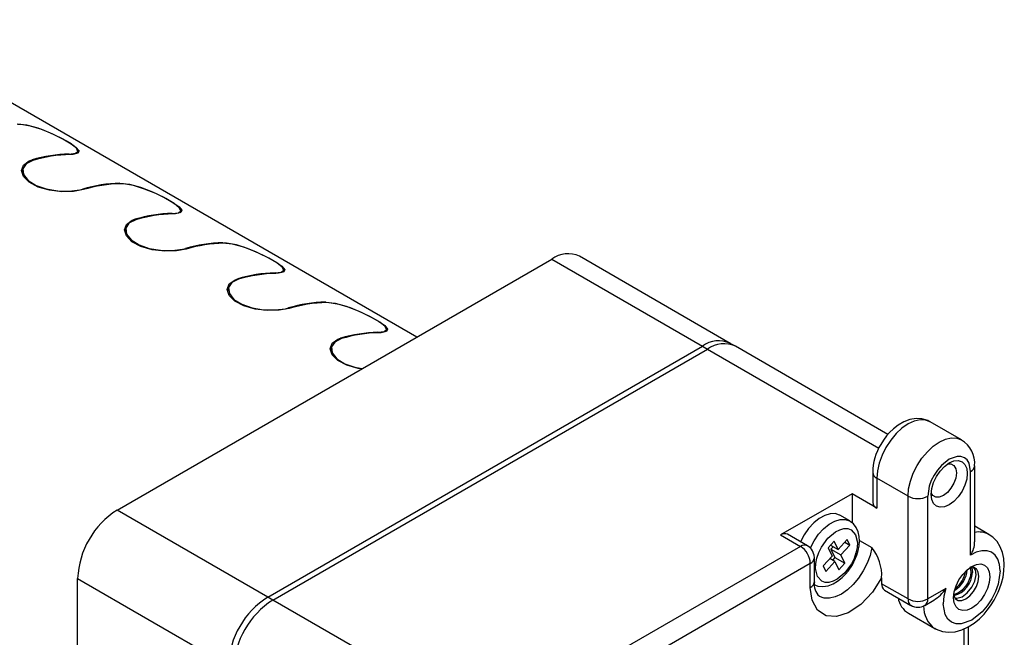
# Model space of a CAD drawing. Header units: inches. Extents: x 0 to 44, y 0 to 34.
# Tile 5 of 7: x 12 to 16.3, y 27.1 to 29.8. Entities that reach past the tile are written whole.
import ezdxf

# ---------------------------------------------------------------- set-up
doc = ezdxf.new("R2010")
doc.units = ezdxf.units.IN
doc.header["$LTSCALE"] = 4
doc.header["$MEASUREMENT"] = 0

msp = doc.modelspace()

# ---------------------------------------------------------------- linework, layer by layer
for p, q in [((13.7367, 28.4296), (11.3765, 29.7922)), ((12.0842, 29.1902), (12.083, 29.1858)), ((12.2444, 29.2153), (12.2439, 29.2132)), ((12.2795, 29.2185), (12.2816, 29.2263)), ((12.0454, 29.1533), (12.0413, 29.138)), ((12.4613, 29.0877), (12.4619, 29.0898)), ((12.5262, 28.9351), (12.525, 28.9307)), ((12.6864, 28.9602), (12.6858, 28.9581)), ((12.7214, 28.9634), (12.7235, 28.9712)), ((12.4873, 28.8982), (12.4832, 28.8829)), ((12.9032, 28.8326), (12.9038, 28.8347)), ((12.45, 27.6868), (14.3167, 28.7645)), ((14.3167, 28.7645), (14.9641, 28.3907)), ((15.0841, 28.4026), (14.4367, 28.7763)), ((12.9681, 28.6799), (12.9669, 28.6755)), ((13.1283, 28.7051), (13.1277, 28.7029)), ((13.1634, 28.7082), (13.1655, 28.7161)), ((12.9292, 28.6431), (12.9251, 28.6277)), ((13.3452, 28.5774), (13.3457, 28.5796)), ((13.41, 28.4248), (13.4089, 28.4204)), ((13.5703, 28.45), (13.5697, 28.4478)), ((13.6053, 28.4531), (13.6074, 28.4609)), ((13.0973, 27.3131), (14.9641, 28.3907)), ((13.3712, 28.388), (13.3671, 28.3726)), ((14.9641, 28.3907), (14.986, 28.3781)), ((15.106, 28.39), (15.0841, 28.4026)), ((15.7614, 28.0116), (15.106, 28.39)), ((13.1193, 27.3004), (14.986, 28.3781)), ((14.986, 28.3781), (15.7228, 27.9527)), ((16.077, 27.9881), (15.9426, 28.0657)), ((16.1339, 27.5502), (16.1339, 27.8766)), ((15.6957, 27.8481), (15.6957, 27.7199)), ((16.1163, 27.4935), (16.1163, 27.8521)), ((15.8476, 27.746), (15.7133, 27.8236)), ((15.7133, 27.8236), (15.7133, 27.6954)), ((15.6069, 27.7568), (15.3003, 27.5798)), ((15.7133, 27.6954), (15.6069, 27.7568)), ((15.6069, 27.7568), (15.6069, 27.6324)), ((15.8476, 27.3051), (15.8476, 27.746)), ((15.9325, 27.3051), (15.9325, 27.746)), ((13.0973, 27.3131), (12.45, 27.6868)), ((15.5973, 27.6399), (15.5545, 27.6646)), ((15.3003, 27.5798), (15.3852, 27.5309)), ((15.4152, 27.5338), (15.3303, 27.5828)), ((16.1953, 27.5815), (16.1339, 27.6169)), ((15.5299, 27.5525), (15.504, 27.5243)), ((15.5472, 27.5174), (15.5299, 27.5525)), ((15.5863, 27.56), (15.5472, 27.5174)), ((15.5587, 27.4941), (15.5978, 27.5367)), ((15.5764, 27.5491), (15.5978, 27.5367)), ((15.5978, 27.5367), (15.5863, 27.56)), ((15.6384, 27.5564), (15.6917, 27.5256)), ((15.3852, 27.5309), (14.5869, 27.07)), ((15.504, 27.5243), (15.5214, 27.4892)), ((15.5148, 27.5361), (15.5472, 27.5174)), ((15.5262, 27.5295), (15.5163, 27.5186)), ((15.5163, 27.5186), (15.5336, 27.4835)), ((15.5163, 27.5186), (15.5587, 27.4941)), ((15.5761, 27.459), (15.5587, 27.4941)), ((15.4276, 27.4574), (14.6293, 26.9965)), ((15.4276, 27.3537), (15.4276, 27.4574)), ((15.4452, 27.3782), (15.4452, 27.4819)), ((15.5214, 27.4892), (15.4823, 27.4466)), ((15.4938, 27.4233), (15.5329, 27.4659)), ((15.5329, 27.4659), (15.5114, 27.4783)), ((15.5336, 27.4835), (15.5228, 27.4717)), ((15.5329, 27.4659), (15.5502, 27.4308)), ((15.5336, 27.4835), (15.5761, 27.459)), ((15.5502, 27.4308), (15.5761, 27.459)), ((15.4823, 27.4466), (15.4938, 27.4233)), ((12.2803, 27.3929), (12.9276, 27.0191)), ((12.2803, 25.0576), (12.2803, 27.3929)), ((15.7341, 27.3952), (15.7341, 27.3706)), ((15.8476, 27.3051), (15.7341, 27.3706)), ((15.7466, 27.3431), (15.8601, 27.2776)), ((16.0101, 27.3499), (15.9325, 27.3051)), ((13.1193, 27.3004), (13.0973, 27.3131)), ((14.0156, 26.783), (13.1193, 27.3004)), ((15.9201, 27.2776), (15.9583, 27.2997)), ((15.8489, 27.2436), (15.9624, 27.178)), ((16.0891, 26.1109), (16.0891, 27.1771)), ((16.1067, 26.1007), (16.1067, 27.1854))]:
    msp.add_line(p, q)
at = {"flags": 128}
for points in [[(12.0199, 29.3449), (12.0604, 29.3407), (12.1086, 29.3276), (12.1599, 29.3078), (12.2082, 29.2849), (12.2475, 29.2628), (12.2742, 29.2438), (12.2861, 29.229), (12.2812, 29.2189), (12.259, 29.2138), (12.248, 29.2133)], [(12.2444, 29.2153), (12.2711, 29.2185), (12.2817, 29.2268), (12.2752, 29.2402), (12.2524, 29.2583), (12.2171, 29.2792), (12.1738, 29.3007), (12.1262, 29.3204), (12.0783, 29.3353), (12.0356, 29.3426), (12.0235, 29.3429)], [(12.3052, 29.0626), (12.2628, 29.055), (12.2124, 29.0536), (12.1592, 29.0597), (12.1102, 29.0737), (12.0718, 29.0941), (12.0476, 29.1186), (12.0392, 29.1444), (12.0476, 29.1683), (12.0726, 29.1861), (12.0842, 29.1902)], [(12.0878, 29.1881), (12.0589, 29.1737), (12.0451, 29.1523), (12.0481, 29.1269), (12.068, 29.1016), (12.1019, 29.0804), (12.1455, 29.0654), (12.1946, 29.0572), (12.2445, 29.0561), (12.2891, 29.0616), (12.3017, 29.0647)], [(12.4619, 29.0898), (12.5024, 29.0856), (12.5506, 29.0725), (12.6019, 29.0527), (12.6502, 29.0298), (12.6895, 29.0077), (12.7161, 28.9887), (12.728, 28.9739), (12.7232, 28.9638), (12.701, 28.9587), (12.6899, 28.9582)], [(12.6864, 28.9602), (12.7131, 28.9634), (12.7236, 28.9716), (12.7171, 28.9851), (12.6943, 29.0031), (12.6591, 29.0241), (12.6157, 29.0456), (12.5681, 29.0652), (12.5202, 29.0802), (12.4775, 29.0874), (12.4654, 29.0878)], [(12.7471, 28.8075), (12.7047, 28.7998), (12.6543, 28.7985), (12.6011, 28.8046), (12.5521, 28.8185), (12.5137, 28.839), (12.4895, 28.8635), (12.4811, 28.8893), (12.4895, 28.9131), (12.5146, 28.931), (12.5262, 28.9351)], [(12.5297, 28.933), (12.5008, 28.9186), (12.487, 28.8972), (12.4901, 28.8718), (12.51, 28.8465), (12.5439, 28.8252), (12.5874, 28.8102), (12.6365, 28.8021), (12.6864, 28.801), (12.731, 28.8064), (12.7436, 28.8095)], [(12.9038, 28.8347), (12.9443, 28.8304), (12.9925, 28.8173), (13.0438, 28.7976), (13.0921, 28.7747), (13.1314, 28.7525), (13.1581, 28.7336), (13.17, 28.7188), (13.1651, 28.7086), (13.1429, 28.7036), (13.1318, 28.703)], [(13.1283, 28.7051), (13.155, 28.7083), (13.1656, 28.7165), (13.159, 28.7299), (13.1363, 28.748), (13.101, 28.7689), (13.0577, 28.7904), (13.01, 28.8101), (12.9621, 28.8251), (12.9195, 28.8323), (12.9073, 28.8326)], [(13.1891, 28.5524), (13.1467, 28.5447), (13.0962, 28.5434), (13.043, 28.5495), (12.994, 28.5634), (12.9557, 28.5839), (12.9315, 28.6084), (12.923, 28.6342), (12.9315, 28.658), (12.9565, 28.6759), (12.9681, 28.6799)], [(12.9716, 28.6779), (12.9428, 28.6635), (12.929, 28.6421), (12.932, 28.6166), (12.9519, 28.5913), (12.9858, 28.5701), (13.0294, 28.5551), (13.0784, 28.547), (13.1284, 28.5459), (13.173, 28.5513), (13.1855, 28.5544)], [(13.3457, 28.5796), (13.3863, 28.5753), (13.4344, 28.5622), (13.4857, 28.5424), (13.5341, 28.5195), (13.5734, 28.4974), (13.6, 28.4785), (13.6119, 28.4637), (13.6071, 28.4535), (13.5848, 28.4484), (13.5738, 28.4479)], [(13.5703, 28.45), (13.5969, 28.4531), (13.6075, 28.4614), (13.601, 28.4748), (13.5782, 28.4929), (13.5429, 28.5138), (13.4996, 28.5353), (13.452, 28.555), (13.4041, 28.5699), (13.3614, 28.5772), (13.3493, 28.5775)], [(13.4995, 28.2927), (13.485, 28.2944), (13.436, 28.3083), (13.3976, 28.3287), (13.3734, 28.3532), (13.365, 28.3791), (13.3734, 28.4029), (13.3984, 28.4207), (13.41, 28.4248)], [(13.4136, 28.4228), (13.3847, 28.4083), (13.3709, 28.3869), (13.3739, 28.3615), (13.3939, 28.3362), (13.4278, 28.315), (13.4713, 28.3), (13.5031, 28.2947)], [(15.9426, 28.0657), (15.9223, 28.0732), (15.899, 28.0741), (15.8738, 28.0684), (15.8476, 28.0563), (15.8214, 28.0382), (15.7962, 28.0148), (15.773, 27.987), (15.7526, 27.956), (15.7359, 27.9228), (15.7235, 27.8888), (15.7159, 27.8553), (15.7133, 27.8236)], [(15.9418, 28.0653), (15.933, 28.0706), (15.9072, 28.0783), (15.8818, 28.0796), (15.8556, 28.0753), (15.8297, 28.0656), (15.8057, 28.0518), (15.7855, 28.0361), (15.7681, 28.0193), (15.7555, 28.0048), (15.7422, 27.987), (15.7307, 27.9686)], [(15.8476, 27.746), (15.8502, 27.7778), (15.8579, 27.8113), (15.8703, 27.8453), (15.887, 27.8784), (15.9073, 27.9095), (15.9306, 27.9372), (15.9558, 27.9606), (15.982, 27.9787), (16.0082, 27.9909), (16.0334, 27.9966), (16.0566, 27.9957), (16.077, 27.9881), (16.0772, 27.988)], [(16.1163, 27.8521), (16.1099, 27.8875), (16.1013, 27.9017), (16.0894, 27.9117), (16.0749, 27.917), (16.0582, 27.9173), (16.0244, 27.9052), (15.9906, 27.8782), (15.9739, 27.8587), (15.9594, 27.8366), (15.9476, 27.813), (15.9389, 27.7888), (15.9325, 27.746)], [(15.9466, 27.7542), (15.9493, 27.7789), (15.957, 27.8051), (15.9694, 27.8308), (15.9855, 27.8544), (16.0043, 27.8742), (16.0244, 27.8889), (16.0445, 27.8975), (16.0633, 27.8993), (16.0794, 27.8943), (16.0918, 27.8829), (16.0995, 27.8657), (16.1022, 27.844)], [(16.0187, 27.8853), (16.032, 27.8848), (16.0444, 27.8776), (16.0523, 27.8642), (16.0551, 27.8459)], [(16.1022, 27.844), (16.0995, 27.8192), (16.0918, 27.7931), (16.0794, 27.7673), (16.0633, 27.7437), (16.0445, 27.7239), (16.0244, 27.7093), (16.0043, 27.7007), (15.9855, 27.6988), (15.9694, 27.7038), (15.957, 27.7153), (15.9493, 27.7325), (15.9466, 27.7542)], [(16.0551, 27.8459), (16.0523, 27.8244), (16.0444, 27.8018), (16.032, 27.7804), (16.0165, 27.7622), (15.9992, 27.7491), (15.9819, 27.7423), (15.9664, 27.7425), (15.954, 27.7496), (15.9468, 27.7609)], [(15.5545, 27.6646), (15.5536, 27.6651), (15.5347, 27.6713), (15.5131, 27.6708), (15.4898, 27.6637), (15.4657, 27.6503), (15.4422, 27.6312), (15.4203, 27.6073), (15.401, 27.5797), (15.3857, 27.5509)], [(15.4268, 27.5226), (15.4279, 27.525), (15.4437, 27.555), (15.4631, 27.5826), (15.485, 27.6065), (15.5085, 27.6256), (15.5325, 27.639), (15.5559, 27.6461), (15.5775, 27.6466), (15.5964, 27.6404), (15.5989, 27.6389)], [(15.6083, 27.4522), (15.6225, 27.4809), (15.6271, 27.4929), (15.633, 27.5126), (15.637, 27.5327), (15.6386, 27.5534), (15.6375, 27.5739), (15.6331, 27.5935), (15.6251, 27.6117), (15.6133, 27.6274), (15.5993, 27.6383)], [(15.5036, 27.5654), (15.5364, 27.5931), (15.5546, 27.6024), (15.5723, 27.6071), (15.5886, 27.6069), (15.6029, 27.602), (15.6221, 27.5811), (15.6298, 27.5477), (15.6287, 27.526), (15.6238, 27.5028), (15.6156, 27.4791), (15.6041, 27.456), (15.5765, 27.4179)], [(16.2173, 27.2999), (16.2349, 27.3346), (16.2409, 27.3492), (16.2492, 27.3735), (16.2556, 27.3986), (16.2598, 27.4252), (16.2611, 27.4522), (16.2592, 27.479), (16.2535, 27.505), (16.2438, 27.5294), (16.2298, 27.5514), (16.2116, 27.5702), (16.1962, 27.5802)], [(15.5765, 27.4179), (15.5437, 27.3902), (15.5254, 27.3809), (15.5078, 27.3762), (15.4914, 27.3764), (15.4771, 27.3813), (15.458, 27.4022), (15.4503, 27.4356), (15.4514, 27.4573), (15.4562, 27.4805), (15.4645, 27.5042), (15.4759, 27.5273), (15.5036, 27.5654)], [(15.4451, 27.4819), (15.4441, 27.4931), (15.4371, 27.5119)], [(15.6917, 27.5256), (15.6842, 27.4923), (15.6719, 27.4586), (15.6554, 27.4256), (15.6352, 27.3947), (15.6122, 27.3671), (15.5872, 27.3439), (15.5611, 27.3258), (15.5351, 27.3137), (15.5101, 27.308), (15.487, 27.3089), (15.4667, 27.3163), (15.4663, 27.3165)], [(16.2436, 27.4259), (16.2411, 27.4524), (16.2338, 27.4756), (16.2218, 27.4937), (16.206, 27.506), (16.1868, 27.5123), (16.1646, 27.5123), (16.1406, 27.5059), (16.1163, 27.4935)], [(15.4404, 27.3679), (15.4607, 27.36), (15.4819, 27.358), (15.504, 27.3615), (15.5256, 27.3698), (15.5452, 27.3815), (15.5648, 27.3973), (15.5785, 27.4111), (15.59, 27.4248), (15.6083, 27.4522)], [(16.0435, 27.3104), (16.0461, 27.3351), (16.0539, 27.3613), (16.0663, 27.387), (16.0824, 27.4106), (16.1011, 27.4304), (16.1213, 27.4451), (16.1414, 27.4537), (16.1602, 27.4555), (16.1763, 27.4505), (16.1886, 27.4391), (16.1964, 27.4219), (16.1991, 27.4002)], [(16.2436, 27.4259), (16.235, 27.3689), (16.2236, 27.3371), (16.2077, 27.3053), (16.1882, 27.2757), (16.1663, 27.25), (16.1213, 27.2141), (16.0763, 27.198), (16.0544, 27.1985), (16.0348, 27.2055), (16.0189, 27.2189), (16.0076, 27.2377), (15.999, 27.2847)], [(16.0437, 27.3171), (16.0509, 27.3058), (16.0632, 27.2987), (16.0788, 27.2985), (16.0961, 27.3053), (16.1133, 27.3184), (16.1289, 27.3366), (16.1413, 27.358), (16.1492, 27.3806), (16.1519, 27.4021), (16.1492, 27.4204), (16.1413, 27.4338), (16.1289, 27.441), (16.1164, 27.4417)], [(16.1188, 27.4212), (16.1159, 27.4426), (16.1158, 27.4428)], [(16.1188, 27.4427), (16.1214, 27.4395), (16.1243, 27.418)], [(16.1409, 27.4085), (16.138, 27.4299), (16.1273, 27.443), (16.1273, 27.443)], [(15.7341, 27.3952), (15.6945, 27.3343), (15.6446, 27.2817), (15.5908, 27.2455), (15.5405, 27.2294), (15.4956, 27.2326), (15.4586, 27.2565), (15.4352, 27.2992), (15.4276, 27.3537)], [(16.1991, 27.4002), (16.1964, 27.3754), (16.1886, 27.3493), (16.1763, 27.3235), (16.1602, 27.2999), (16.1414, 27.2801), (16.1213, 27.2655), (16.1011, 27.2569), (16.0824, 27.255), (16.0663, 27.26), (16.0539, 27.2715), (16.0461, 27.2887), (16.0435, 27.3104)], [(16.0492, 27.3099), (16.0567, 27.3083), (16.0795, 27.3149), (16.1022, 27.3313), (16.1218, 27.355), (16.1352, 27.3821), (16.1409, 27.4085)], [(16.0101, 27.3499), (16.0018, 27.3164), (15.999, 27.2847)], [(15.9621, 27.179), (15.9685, 27.1747), (15.9951, 27.1652), (16.022, 27.1619), (16.0501, 27.1643), (16.0786, 27.1722), (16.1062, 27.1851), (16.1318, 27.2017), (16.1543, 27.2203), (16.1742, 27.2404), (16.1877, 27.2564), (16.2018, 27.2754), (16.2173, 27.2999)]]:
    msp.add_lwpolyline(points, dxfattribs=at)
for centre, radius, start, end in [((12.2605, 28.5903), 0.6253, 91.4706, 106.3733), ((12.264, 28.5882), 0.6253, 91.4706, 106.3733), ((12.4779, 28.4648), 0.6253, 91.4706, 106.3733), ((12.4814, 28.4627), 0.6253, 91.4706, 106.3733), ((12.7024, 28.3352), 0.6253, 91.4706, 106.3733), ((12.706, 28.3331), 0.6253, 91.4706, 106.3733), ((12.9199, 28.2096), 0.6253, 91.4706, 106.3733), ((12.9234, 28.2076), 0.6253, 91.4706, 106.3733), ((14.3867, 28.67), 0.1175, 64.7809, 126.5296), ((13.1444, 28.08), 0.6253, 91.4706, 106.3733), ((13.1479, 28.078), 0.6253, 91.4706, 106.3733), ((13.3618, 27.9545), 0.6253, 91.4706, 106.3733), ((13.3653, 27.9525), 0.6253, 91.4706, 106.3733), ((13.5863, 27.8249), 0.6253, 91.4706, 106.3733), ((13.5898, 27.8229), 0.6253, 91.4706, 106.3733), ((15.034, 28.2963), 0.1175, 64.7809, 126.5296), ((15.0344, 28.2928), 0.1206, 65.6515, 125.6589), ((15.0563, 28.2801), 0.1206, 65.6515, 125.6589), ((15.9235, 27.8479), 0.2275, 147.948, 179.9414), ((16.0161, 27.8862), 0.1179, 355.2945, 58.9911), ((16.1038, 27.8797), 0.0302, 294.3953, 354.0684), ((15.7244, 27.8501), 0.0287, 183.9307, 247.2736), ((15.7257, 27.7229), 0.0302, 185.6948, 245.6253), ((15.8901, 27.8279), 0.0922, 242.6097, 297.3903), ((12.6472, 27.377), 0.3672, 122.4763, 177.5237), ((15.3179, 27.5553), 0.0302, 65.6929, 125.6176), ((16.1519, 27.5022), 0.0904, 60.6595, 101.4556), ((15.4027, 27.507), 0.0296, 64.9426, 126.3018), ((16.0311, 27.5504), 0.1024, 326.2882, 359.8839), ((15.3355, 27.4532), 0.0922, 2.6055, 57.3945), ((15.3935, 27.4896), 0.049, 27.0302, 63.9106), ((15.5476, 27.4066), 0.1869, 356.4826, 39.5511), ((15.4157, 27.4845), 0.0296, 293.6959, 354.9916), ((16.0172, 27.4228), 0.1072, 284.9939, 357.4446), ((16.0106, 27.4267), 0.1083, 288.9144, 357.0899), ((15.9861, 27.4413), 0.1166, 302.4754, 354.843), ((15.9914, 27.4366), 0.1037, 306.6458, 351.2885), ((15.4152, 27.3812), 0.0302, 294.3747, 354.3052), ((15.5129, 27.3671), 0.0684, 170.5085, 227.4065), ((15.7635, 27.3673), 0.0296, 173.7012, 234.9867), ((15.8741, 27.4397), 0.163, 301.027, 326.5616), ((13.2945, 27.0033), 0.3672, 122.4764, 177.5236), ((13.3164, 26.9906), 0.3672, 122.4764, 177.5236), ((15.9003, 27.3254), 0.0966, 189.5239, 237.8926), ((15.877, 27.3018), 0.0296, 173.696, 235.0433), ((15.8901, 27.387), 0.0922, 242.6097, 297.3903), ((15.9031, 27.3018), 0.0296, 304.8674, 6.3122), ((15.8898, 27.3257), 0.0563, 238.2964, 302.2043), ((16.0303, 27.272), 0.116, 178.4159, 233.8991)]:
    msp.add_arc(centre, radius, start, end)

doc.saveas('drawing.dxf')
